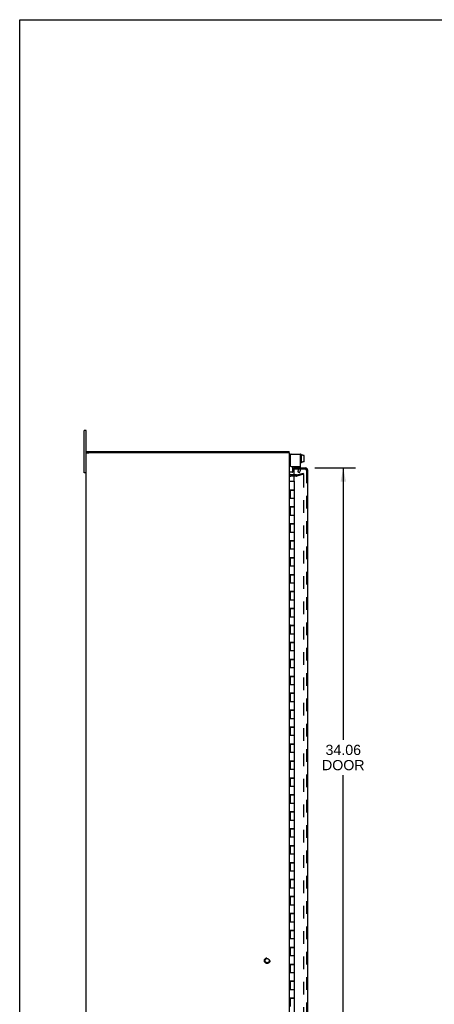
# Model space of a CAD drawing. Header units: inches. Extents: x 0 to 136, y 0 to 88.
# Tile 3 of 8: x 0 to 24, y 30 to 88. Entities that reach past the tile are written whole.
import ezdxf

# ---------------------------------------------------------------- set-up
doc = ezdxf.new("R2010")
doc.units = ezdxf.units.IN
doc.header["$LTSCALE"] = 7.48
doc.header["$MEASUREMENT"] = 0
doc.linetypes.add('HIDDEN', pattern=[0.2, 0.1, -0.1])
doc.layers.get('0').update_dxf_attribs({"linetype": 'CONTINUOUS'})
for name, color, linetype in [('DEFAULT_2', 8, 'HIDDEN'), ('DIMENSIONS', 7, 'CONTINUOUS'), ('DOOR_ASSEMBLY', 7, 'CONTINUOUS')]:
    doc.layers.add(name, color=color, linetype=linetype)
doc.styles.get("Standard").update_dxf_attribs({"font": 'arial.ttf'})
doc.dimstyles.new('DIMSTYLE_1', dxfattribs={"dimtxt": 0.6, "dimasz": 0.8, "dimexe": 0.09, "dimexo": 0.07, "dimgap": 0.0375, "dimtad": 0, "dimtih": 1, "dimtoh": 1, "dimzin": 4, "dimdsep": 46, "dimtxsty": 'Standard', "dimblk": '_FILLED', "dimblk1": '_FILLED', "dimblk2": '_FILLED', "dimcen": 0.09, "dimadec": 3, "dimazin": 1, "dimtfac": 1, "dimtdec": 3, "dimtofl": 0, "dimtmove": 0, "dimatfit": 3, "dimldrblk": '_FILLED', "dimfxl": 0, "dimtolj": 1, "dimtzin": 4, "dimarcsym": 0})

# ---------------------------------------------------------------- blocks, each defined once
blk = doc.blocks.new('_FILLED')
at = {"color": 0, "linetype": 'ByBlock'}
blk.add_solid([(0, 0), (-1, 0.2), (-1, -0.2)], dxfattribs=at)
blk = doc.blocks.new('*D3')
at = {"layer": 'DIMENSIONS', "color": 2, "linetype": 'Continuous'}
for p, q in [((17.421, 61.54), (19.823, 61.54)), ((19.103, 61.54), (19.103, 45.5)), ((19.103, 27.477), (19.103, 43.4)), ((17.421, 27.477), (19.823, 27.477))]:
    blk.add_line(p, q, dxfattribs=at)
at = {"layer": 'DIMENSIONS', "color": 2, "linetype": 'Continuous', "xscale": 0.8, "yscale": 0.8, "zscale": 0.8}
for p, rotation in [((19.103, 61.54), 90), ((19.103, 27.477), 270)]:
    blk.add_blockref('_FILLED', p, dxfattribs=dict(at, rotation=rotation))
at = {"layer": 'DIMENSIONS', "color": 2, "linetype": 'Continuous', "insert": (19.103, 45.2), "char_height": 0.6, "width": 2.51152, "attachment_point": 2, "line_spacing_factor": 0.9}
blk.add_mtext('34.06\\PDOOR', dxfattribs=at)

msp = doc.modelspace()

# ---------------------------------------------------------------- linework, layer by layer
at = {"color": 7, "linetype": 'Continuous'}
for p, q in [((0, 0), (0, 88)), ((0, 88), (136, 88)), ((3.798, 61.259), (3.798, 63.759)), ((3.933, 63.759), (3.798, 63.759)), ((3.933, 62.434), (4.088, 62.434)), ((3.963, 62.434), (3.963, 62.509)), ((15.933, 62.434), (15.788, 62.434)), ((15.913, 62.434), (15.913, 62.509)), ((16.013, 62.359), (16.027, 62.359)), ((16.601, 62.347), (16.581, 62.347)), ((16.611, 62.337), (16.611, 61.85)), ((16.718, 62.301), (16.611, 62.301)), ((16.718, 62.301), (16.718, 62.284)), ((16.776, 62.285), (16.718, 62.285)), ((16.776, 62.284), (16.718, 62.284)), ((16.786, 61.918), (16.786, 62.273)), ((16.121, 61.306), (16.121, 61.621)), ((16.601, 61.84), (16.581, 61.84)), ((16.718, 61.892), (16.611, 61.892)), ((16.718, 61.892), (16.718, 61.908)), ((16.776, 61.908), (16.718, 61.908)), ((16.776, 61.907), (16.718, 61.907)), ((3.933, 61.259), (3.798, 61.259)), ((16.111, 61.296), (15.973, 61.296))]:
    msp.add_line(p, q, dxfattribs=at)
at = {"color": 3, "linetype": 'Continuous'}
for p, q in [((3.933, 25.259), (3.933, 63.759)), ((3.963, 62.509), (15.913, 62.509)), ((15.778, 62.434), (4.088, 62.434)), ((15.933, 26.585), (15.933, 62.432)), ((15.967, 62.299), (15.967, 61.681)), ((16.027, 62.359), (16.571, 62.359)), ((16.571, 61.621), (16.571, 62.359)), ((16.027, 61.621), (16.571, 61.621)), ((16.181, 61.134), (16.003, 61.134))]:
    msp.add_line(p, q, dxfattribs=at)
at = {"color": 7, "linetype": 'Continuous'}
for centre, radius, start, end in [((16.013, 62.279), 0.08, 90, 180), ((16.581, 62.337), 0.01, 90, 180.00001), ((16.601, 62.337), 0.01, 359.99999, 90), ((16.581, 61.85), 0.01, 179.99999, 270), ((16.601, 61.85), 0.01, 270, 0.00001), ((15.973, 61.336), 0.04, 180, 270), ((16.111, 61.306), 0.01, 270, 360)]:
    msp.add_arc(centre, radius, start, end, dxfattribs=at)
at = {"color": 3, "linetype": 'Continuous'}
for centre, radius, start, end in [((16.027, 62.299), 0.06, 90, 180), ((16.027, 61.681), 0.06, 180, 270), ((16.003, 61.204), 0.07, 180, 270)]:
    msp.add_arc(centre, radius, start, end, dxfattribs=at)
at = {"color": 7, "linetype": 'Continuous'}
for centre, major_axis, ratio, start_param, end_param in [((16.776, 62.273), (0, -0.0113), 0.88616, 7.853982, 9.424778), ((16.776, 62.272), (0, 0.0114), 0.875492, -1.570796, 0), ((16.776, 61.919), (0, 0.0112), 0.889134, -3.141593, -1.570796), ((16.776, 61.918), (0, -0.0111), 0.898834, 6.283185, 7.853982)]:
    msp.add_ellipse(centre, major_axis=major_axis, ratio=ratio, start_param=start_param, end_param=end_param, dxfattribs=at)
at = {"layer": 'DEFAULT_2', "color": 8, "linetype": 'HIDDEN'}
for p, q in [((16.467, 61.404), (16.467, 61.621)), ((16.571, 61.404), (16.571, 61.621)), ((16.332, 61.059), (16.003, 61.059)), ((16.332, 61.134), (16.181, 61.134)), ((16.342, 61.135), (16.726, 61.238)), ((16.746, 61.166), (16.362, 61.063)), ((16.426, 61.333), (16.467, 61.404)), ((16.426, 61.333), (16.516, 61.281)), ((16.516, 61.281), (16.557, 61.352)), ((16.726, 61.238), (16.746, 61.166)), ((16.746, 61.133), (16.746, 27.884))]:
    msp.add_line(p, q, dxfattribs=at)
for points in [[(16.727, 61.153), (16.726, 61.153), (16.724, 61.153), (16.722, 61.153)], [(16.731, 61.153), (16.73, 61.153), (16.728, 61.153), (16.727, 61.153)], [(16.731, 61.153), (16.733, 61.152), (16.735, 61.151), (16.737, 61.15), (16.738, 61.149), (16.74, 61.148), (16.741, 61.146), (16.742, 61.145), (16.743, 61.143), (16.744, 61.141), (16.745, 61.139), (16.745, 61.137), (16.746, 61.135), (16.746, 61.133)]]:
    msp.add_lwpolyline(points, dxfattribs=at)
for radius in [0.164, 0.124]:
    msp.add_circle((14.608, 32.459), radius, dxfattribs=at)
for centre, radius, start, end in [((16.003, 61.204), 0.145, 222.98581, 270), ((16.332, 61.174), 0.04, 270, 285), ((16.332, 61.174), 0.115, 270, 285), ((16.467, 61.404), 0.104, 330, 360)]:
    msp.add_arc(centre, radius, start, end, dxfattribs=at)
at = {"layer": 'DOOR_ASSEMBLY', "color": 7, "linetype": 'Continuous'}
for p, q in [((16.181, 61.465), (16.181, 61.54)), ((16.197, 61.465), (16.181, 61.465)), ((15.933, 60.759), (16.213, 60.759)), ((16.213, 60.259), (16.213, 60.759)), ((15.933, 60.259), (16.213, 60.259)), ((15.963, 60.239), (15.963, 59.759)), ((15.963, 60.239), (16.213, 60.239)), ((15.993, 60.259), (15.993, 60.239)), ((15.997, 60.259), (15.997, 60.239)), ((16.026, 60.259), (16.026, 60.239)), ((16.151, 60.259), (16.151, 60.239)), ((16.179, 60.239), (16.179, 60.259)), ((16.213, 59.259), (16.213, 60.239)), ((15.933, 59.759), (16.213, 59.759)), ((15.933, 59.259), (16.213, 59.259)), ((15.933, 58.759), (16.213, 58.759)), ((15.963, 59.239), (15.963, 58.759)), ((15.963, 59.239), (16.213, 59.239)), ((15.993, 59.259), (15.993, 59.239)), ((16.026, 59.259), (16.026, 59.239)), ((16.151, 59.259), (16.151, 59.239)), ((16.179, 59.239), (16.179, 59.259)), ((16.213, 58.259), (16.213, 59.239)), ((15.933, 58.259), (16.213, 58.259)), ((15.963, 58.239), (15.963, 57.759)), ((15.963, 58.239), (16.213, 58.239)), ((15.993, 58.259), (15.993, 58.239)), ((16.026, 58.259), (16.026, 58.239)), ((16.151, 58.259), (16.151, 58.239)), ((16.179, 58.239), (16.179, 58.259)), ((16.213, 57.259), (16.213, 58.239)), ((15.933, 57.759), (16.213, 57.759)), ((15.933, 57.259), (16.213, 57.259)), ((15.963, 57.239), (15.963, 56.759)), ((15.963, 57.239), (16.213, 57.239)), ((15.993, 57.259), (15.993, 57.239)), ((16.026, 57.259), (16.026, 57.239)), ((16.151, 57.259), (16.151, 57.239)), ((16.179, 57.239), (16.179, 57.259)), ((16.213, 56.259), (16.213, 57.239)), ((15.933, 56.759), (16.213, 56.759)), ((15.933, 56.259), (16.213, 56.259)), ((15.963, 56.239), (15.963, 55.759)), ((15.963, 56.239), (16.213, 56.239)), ((15.993, 56.259), (15.993, 56.239)), ((16.026, 56.259), (16.026, 56.239)), ((16.151, 56.259), (16.151, 56.239)), ((16.179, 56.239), (16.179, 56.259)), ((16.213, 55.259), (16.213, 56.239)), ((15.933, 55.759), (16.213, 55.759)), ((15.933, 55.259), (16.213, 55.259)), ((15.963, 55.239), (15.963, 54.759)), ((15.963, 55.239), (16.213, 55.239)), ((15.993, 55.259), (15.993, 55.239)), ((16.026, 55.259), (16.026, 55.239)), ((16.151, 55.259), (16.151, 55.239)), ((16.179, 55.239), (16.179, 55.259)), ((16.213, 54.259), (16.213, 55.239)), ((15.933, 54.759), (16.213, 54.759)), ((15.933, 54.259), (16.213, 54.259)), ((15.963, 54.239), (15.963, 53.759)), ((15.963, 54.239), (16.213, 54.239)), ((15.993, 54.259), (15.993, 54.239)), ((16.026, 54.259), (16.026, 54.239)), ((16.151, 54.259), (16.151, 54.239)), ((16.179, 54.239), (16.179, 54.259)), ((16.213, 53.259), (16.213, 54.239)), ((15.933, 53.759), (16.213, 53.759)), ((15.933, 53.259), (16.213, 53.259)), ((15.963, 53.239), (15.963, 52.759)), ((15.963, 53.239), (16.213, 53.239)), ((15.993, 53.259), (15.993, 53.239)), ((16.026, 53.259), (16.026, 53.239)), ((16.151, 53.259), (16.151, 53.239)), ((16.179, 53.239), (16.179, 53.259)), ((16.213, 52.259), (16.213, 53.239)), ((15.933, 52.759), (16.213, 52.759)), ((15.933, 52.259), (16.213, 52.259)), ((15.933, 51.759), (16.213, 51.759)), ((15.963, 52.239), (15.963, 51.759)), ((15.963, 52.239), (16.213, 52.239)), ((15.993, 52.259), (15.993, 52.239)), ((15.997, 52.256), (15.993, 52.256)), ((15.997, 52.259), (15.997, 52.256)), ((16.026, 52.259), (16.026, 52.239)), ((16.151, 52.259), (16.151, 52.239)), ((16.179, 52.239), (16.179, 52.259)), ((16.213, 51.259), (16.213, 52.239)), ((15.933, 51.259), (16.213, 51.259)), ((15.963, 51.239), (15.963, 50.759)), ((15.963, 51.239), (16.213, 51.239)), ((15.993, 51.259), (15.993, 51.239)), ((16.026, 51.259), (16.026, 51.239)), ((16.151, 51.259), (16.151, 51.239)), ((16.179, 51.239), (16.179, 51.259)), ((16.213, 50.259), (16.213, 51.239)), ((15.933, 50.759), (16.213, 50.759)), ((15.933, 50.259), (16.213, 50.259)), ((15.963, 50.239), (15.963, 49.759)), ((15.963, 50.239), (16.213, 50.239)), ((15.993, 50.259), (15.993, 50.239)), ((16.026, 50.259), (16.026, 50.239)), ((16.151, 50.259), (16.151, 50.239)), ((16.179, 50.239), (16.179, 50.259)), ((16.213, 49.259), (16.213, 50.239)), ((15.933, 49.759), (16.213, 49.759)), ((15.933, 49.259), (16.213, 49.259)), ((15.963, 49.239), (15.963, 48.759)), ((15.963, 49.239), (16.213, 49.239)), ((15.993, 49.259), (15.993, 49.239)), ((16.026, 49.259), (16.026, 49.239)), ((16.151, 49.259), (16.151, 49.239)), ((16.179, 49.239), (16.179, 49.259)), ((16.213, 48.259), (16.213, 49.239)), ((15.933, 48.759), (16.213, 48.759)), ((15.933, 48.259), (16.213, 48.259)), ((15.963, 48.239), (16.213, 48.239)), ((15.963, 48.239), (15.963, 47.759)), ((15.993, 48.259), (15.993, 48.239)), ((16.026, 48.259), (16.026, 48.239)), ((16.151, 48.259), (16.151, 48.239)), ((16.179, 48.239), (16.179, 48.259)), ((16.213, 47.259), (16.213, 48.239)), ((15.933, 47.759), (16.213, 47.759)), ((15.933, 47.259), (16.213, 47.259)), ((15.963, 47.239), (16.213, 47.239)), ((15.963, 47.239), (15.963, 46.759)), ((15.993, 47.259), (15.993, 47.239)), ((16.026, 47.259), (16.026, 47.239)), ((16.151, 47.259), (16.151, 47.239)), ((16.179, 47.239), (16.179, 47.259)), ((16.213, 46.259), (16.213, 47.239)), ((15.933, 46.759), (16.213, 46.759)), ((15.933, 46.259), (16.213, 46.259)), ((15.963, 46.239), (16.213, 46.239)), ((15.963, 46.239), (15.963, 45.759)), ((15.993, 46.259), (15.993, 46.239)), ((16.026, 46.259), (16.026, 46.239)), ((16.151, 46.259), (16.151, 46.239)), ((16.179, 46.239), (16.179, 46.259)), ((16.213, 45.259), (16.213, 46.239)), ((15.933, 45.759), (16.213, 45.759)), ((15.933, 45.259), (16.213, 45.259)), ((15.933, 44.759), (16.213, 44.759)), ((15.963, 45.239), (16.213, 45.239)), ((15.963, 45.239), (15.963, 44.759)), ((15.993, 45.259), (15.993, 45.239)), ((16.026, 45.259), (16.026, 45.239)), ((16.151, 45.259), (16.151, 45.239)), ((16.179, 45.239), (16.179, 45.259)), ((16.213, 44.259), (16.213, 45.239)), ((15.933, 44.259), (16.213, 44.259)), ((15.963, 44.239), (16.213, 44.239)), ((15.963, 44.239), (15.963, 43.759)), ((15.993, 44.259), (15.993, 44.239)), ((16.026, 44.259), (16.026, 44.239)), ((16.151, 44.259), (16.151, 44.239)), ((16.179, 44.239), (16.179, 44.259)), ((16.213, 43.259), (16.213, 44.239)), ((15.933, 43.759), (16.213, 43.759)), ((15.933, 43.259), (16.213, 43.259)), ((15.963, 43.239), (16.213, 43.239)), ((15.963, 43.239), (15.963, 42.759)), ((15.993, 43.259), (15.993, 43.239)), ((16.026, 43.259), (16.026, 43.239)), ((16.151, 43.259), (16.151, 43.239)), ((16.179, 43.239), (16.179, 43.259)), ((16.213, 42.259), (16.213, 43.239)), ((15.933, 42.759), (16.213, 42.759)), ((15.933, 42.259), (16.213, 42.259)), ((15.963, 42.239), (16.213, 42.239)), ((15.963, 42.239), (15.963, 41.759)), ((15.993, 42.259), (15.993, 42.239)), ((16.026, 42.259), (16.026, 42.239)), ((16.151, 42.259), (16.151, 42.239)), ((16.179, 42.239), (16.179, 42.259)), ((16.213, 41.259), (16.213, 42.239)), ((15.933, 41.759), (16.213, 41.759)), ((15.933, 41.259), (16.213, 41.259)), ((15.933, 40.759), (16.213, 40.759)), ((15.963, 41.239), (16.213, 41.239)), ((15.963, 41.239), (15.963, 40.759)), ((15.993, 41.259), (15.993, 41.239)), ((16.026, 41.259), (16.026, 41.239)), ((16.151, 41.259), (16.151, 41.239)), ((16.179, 41.239), (16.179, 41.259)), ((16.213, 40.259), (16.213, 41.239)), ((15.933, 40.259), (16.213, 40.259)), ((15.963, 40.239), (16.213, 40.239)), ((15.963, 40.239), (15.963, 39.759)), ((15.993, 40.259), (15.993, 40.239)), ((16.026, 40.259), (16.026, 40.239)), ((16.151, 40.259), (16.151, 40.239)), ((16.179, 40.239), (16.179, 40.259)), ((16.213, 39.259), (16.213, 40.239)), ((15.933, 39.759), (16.213, 39.759)), ((15.933, 39.259), (16.213, 39.259)), ((15.963, 39.239), (16.213, 39.239)), ((15.963, 39.239), (15.963, 38.759)), ((15.993, 39.259), (15.993, 39.239)), ((16.026, 39.259), (16.026, 39.239)), ((16.151, 39.259), (16.151, 39.239)), ((16.179, 39.239), (16.179, 39.259)), ((16.213, 38.259), (16.213, 39.239)), ((15.933, 38.759), (16.213, 38.759)), ((15.933, 38.259), (16.213, 38.259)), ((15.963, 38.239), (16.213, 38.239)), ((15.963, 38.239), (15.963, 37.759)), ((15.993, 38.259), (15.993, 38.239)), ((16.026, 38.259), (16.026, 38.239)), ((16.151, 38.259), (16.151, 38.239)), ((16.179, 38.239), (16.179, 38.259)), ((16.213, 37.259), (16.213, 38.239)), ((15.933, 37.759), (16.213, 37.759)), ((15.933, 37.259), (16.213, 37.259)), ((15.963, 37.239), (16.213, 37.239)), ((15.963, 37.239), (15.963, 36.759)), ((15.993, 37.259), (15.993, 37.239)), ((16.026, 37.259), (16.026, 37.239)), ((16.151, 37.259), (16.151, 37.239)), ((16.179, 37.239), (16.179, 37.259)), ((16.213, 36.259), (16.213, 37.239)), ((15.933, 36.759), (16.213, 36.759)), ((15.933, 36.259), (16.213, 36.259)), ((15.963, 36.239), (16.213, 36.239)), ((15.963, 36.239), (15.963, 35.759)), ((15.993, 36.259), (15.993, 36.239)), ((16.026, 36.259), (16.026, 36.239)), ((16.151, 36.259), (16.151, 36.239)), ((16.179, 36.239), (16.179, 36.259)), ((16.213, 35.259), (16.213, 36.239)), ((15.933, 35.759), (16.213, 35.759)), ((15.933, 35.259), (16.213, 35.259)), ((15.963, 35.239), (16.213, 35.239)), ((15.963, 35.239), (15.963, 34.759)), ((15.993, 35.259), (15.993, 35.239)), ((16.026, 35.259), (16.026, 35.239)), ((16.151, 35.259), (16.151, 35.239)), ((16.179, 35.239), (16.179, 35.259)), ((16.213, 34.259), (16.213, 35.239)), ((15.933, 34.759), (16.213, 34.759)), ((15.933, 34.259), (16.213, 34.259)), ((15.933, 33.759), (16.213, 33.759)), ((15.963, 34.239), (16.213, 34.239)), ((15.963, 34.239), (15.963, 33.759)), ((15.993, 34.259), (15.993, 34.239)), ((16.026, 34.259), (16.026, 34.239)), ((16.151, 34.259), (16.151, 34.239)), ((16.179, 34.239), (16.179, 34.259)), ((16.213, 33.259), (16.213, 34.239)), ((15.933, 33.259), (16.213, 33.259)), ((15.963, 33.239), (16.213, 33.239)), ((15.963, 33.239), (15.963, 32.759)), ((15.993, 33.259), (15.993, 33.239)), ((16.026, 33.259), (16.026, 33.239)), ((16.151, 33.259), (16.151, 33.239)), ((16.179, 33.239), (16.179, 33.259)), ((16.213, 32.259), (16.213, 33.239)), ((15.933, 32.759), (16.213, 32.759)), ((15.933, 32.259), (16.213, 32.259)), ((15.963, 32.239), (16.213, 32.239)), ((15.963, 32.239), (15.963, 31.759)), ((15.993, 32.259), (15.993, 32.239)), ((16.026, 32.259), (16.026, 32.239)), ((16.151, 32.259), (16.151, 32.239)), ((16.179, 32.239), (16.179, 32.259)), ((16.213, 31.259), (16.213, 32.239)), ((15.933, 31.759), (16.213, 31.759)), ((15.933, 31.259), (16.213, 31.259)), ((15.963, 31.239), (16.213, 31.239)), ((15.963, 31.239), (15.963, 30.759)), ((15.993, 31.259), (15.993, 31.239)), ((16.026, 31.259), (16.026, 31.239)), ((16.151, 31.259), (16.151, 31.239)), ((16.179, 31.239), (16.179, 31.259)), ((16.213, 30.259), (16.213, 31.239)), ((15.933, 30.759), (16.213, 30.759)), ((15.933, 30.259), (16.213, 30.259)), ((15.963, 30.239), (16.213, 30.239)), ((15.963, 30.239), (15.963, 29.759)), ((15.993, 30.259), (15.993, 30.239)), ((16.026, 30.259), (16.026, 30.239)), ((16.151, 30.259), (16.151, 30.239)), ((16.179, 30.239), (16.179, 30.259)), ((16.213, 29.259), (16.213, 30.239))]:
    msp.add_line(p, q, dxfattribs=at)
at = {"layer": 'DOOR_ASSEMBLY', "color": 3, "linetype": 'Continuous'}
for p, q in [((16.181, 61.54), (16.861, 61.54)), ((16.181, 61.45), (16.181, 60.759)), ((17.006, 27.622), (17.006, 61.395)), ((16.181, 60.259), (16.181, 60.239)), ((16.181, 59.259), (16.181, 59.239)), ((16.181, 58.259), (16.181, 58.239)), ((16.181, 57.259), (16.181, 57.239)), ((16.181, 56.259), (16.181, 56.239)), ((16.181, 55.259), (16.181, 55.239)), ((16.181, 54.259), (16.181, 54.239)), ((16.181, 53.259), (16.181, 53.239)), ((16.181, 52.259), (16.181, 52.239)), ((16.181, 51.259), (16.181, 51.239)), ((16.181, 50.259), (16.181, 50.239)), ((16.181, 49.259), (16.181, 49.239)), ((16.181, 48.259), (16.181, 48.239)), ((16.181, 47.259), (16.181, 47.239)), ((16.181, 46.259), (16.181, 46.239)), ((16.181, 45.259), (16.181, 45.239)), ((16.181, 44.259), (16.181, 44.239)), ((16.181, 43.259), (16.181, 43.239)), ((16.181, 42.259), (16.181, 42.239)), ((16.181, 41.259), (16.181, 41.239)), ((16.181, 40.259), (16.181, 40.239)), ((16.181, 39.259), (16.181, 39.239)), ((16.181, 38.259), (16.181, 38.239)), ((16.181, 37.259), (16.181, 37.239)), ((16.181, 36.259), (16.181, 36.239)), ((16.181, 35.259), (16.181, 35.239)), ((16.181, 34.259), (16.181, 34.239)), ((16.181, 33.259), (16.181, 33.239)), ((16.181, 32.259), (16.181, 32.239)), ((16.181, 31.259), (16.181, 31.239)), ((16.181, 30.259), (16.181, 30.239))]:
    msp.add_line(p, q, dxfattribs=at)
at = {"layer": 'DOOR_ASSEMBLY', "color": 8, "linetype": 'HIDDEN'}
for p, q in [((16.861, 61.465), (16.197, 61.465)), ((16.466, 61.54), (16.466, 61.465)), ((16.623, 61.54), (16.623, 61.465)), ((16.931, 61.395), (16.931, 27.622))]:
    msp.add_line(p, q, dxfattribs=at)
at = {"layer": 'DOOR_ASSEMBLY', "color": 3, "linetype": 'Continuous'}
for centre, radius, start, end in [((16.197, 61.45), 0.0156, 90, 180), ((16.861, 61.395), 0.145, 0, 90)]:
    msp.add_arc(centre, radius, start, end, dxfattribs=at)
at = {"layer": 'DOOR_ASSEMBLY', "color": 8, "linetype": 'HIDDEN'}
msp.add_arc((16.861, 61.395), 0.07, 0, 90, dxfattribs=at)

# ---------------------------------------------------------------- dimensions: what is measured, and where the dimension line sits
at = {"layer": 'DIMENSIONS', "color": 2, "linetype": 'Continuous'}
dim = msp.add_linear_dim(base=(19.103, 27.477), p1=(17.351, 61.54), p2=(17.351, 27.477), angle=270, text='<>\\PDOOR', dimstyle='DIMSTYLE_1', dxfattribs=at)
dim.commit()
dim.dimension.update_dxf_attribs({"geometry": '*D3', "text_midpoint": (19.103, 44.45), "dimtype": 160})

doc.saveas('drawing.dxf')
